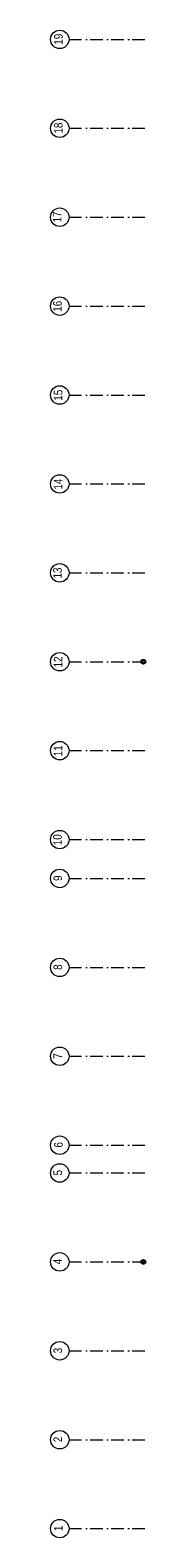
# Model space of a CAD drawing. Header units: millimetres. Extents: x 274611 to 749520, y 175257 to 298905.
# Tile 22 of 251: x 500860 to 502737, y 176350 to 206195. Entities that reach past the tile are written whole.
import ezdxf

# ---------------------------------------------------------------- set-up
doc = ezdxf.new("R2010")
doc.units = ezdxf.units.MM
doc.header["$LTSCALE"] = 400
doc.linetypes.add('STYLE_06', pattern=[1.041641, 0.625, -0.208282, 0.069427, -0.138931])
doc.layers.add('None', color=7, linetype='Continuous', lineweight=9)
doc.styles.add('Arial Narrow', font='ARIALN.TTF', dxfattribs={"height": 222.25})

# ---------------------------------------------------------------- blocks, each defined once
blk = doc.blocks.new('HWA')
at = {"layer": 'None', "color": 92, "linetype": 'Continuous', "lineweight": 25}
blk.add_circle((0, -74), 40, dxfattribs=at)

msp = doc.modelspace()

# ---------------------------------------------------------------- linework, layer by layer
at = {"layer": 'None', "color": 7, "linetype": 'STYLE_06', "lineweight": 9}
for p, q in [((501225.10426, 206012.18879), (502725.10426, 206012.18879)), ((501225.10426, 204252.18879), (502725.10426, 204252.18879)), ((501225.10426, 202492.18879), (502725.10426, 202492.18879)), ((501225.10426, 200732.18879), (502725.10426, 200732.18879)), ((501225.10426, 198972.18879), (502725.10426, 198972.18879)), ((501225.10426, 197212.18879), (502725.10426, 197212.18879)), ((501225.10426, 195452.18879), (502725.10426, 195452.18879)), ((501225.10426, 193692.18879), (502725.10426, 193692.18879)), ((501225.10426, 191932.18879), (502725.10426, 191932.18879)), ((501225.10426, 190172.18879), (502725.10426, 190172.18879)), ((501225.10426, 189402.18879), (502725.10426, 189402.18879)), ((501225.10426, 187642.18879), (502725.10426, 187642.18879)), ((501225.10426, 185882.18879), (502725.10426, 185882.18879)), ((501225.10426, 184122.18879), (502725.10426, 184122.18879)), ((501225.10426, 183572.18879), (502725.10426, 183572.18879)), ((501225.10426, 181812.18879), (502725.10426, 181812.18879)), ((501225.10426, 180052.18879), (502725.10426, 180052.18879)), ((501225.10426, 178292.18879), (502725.10426, 178292.18879)), ((501225.10426, 176532.18879), (502725.10426, 176532.18879))]:
    msp.add_line(p, q, dxfattribs=at)
at = {"layer": 'None', "color": 43, "linetype": 'Continuous', "lineweight": 9}
for centre in [(501042.49784, 206012.18879), (501042.49784, 204252.18879), (501042.49784, 202492.18879), (501042.49784, 200732.18879), (501042.49784, 198972.18879), (501042.49784, 197212.18879), (501042.49784, 195452.18879), (501042.49784, 193692.18879), (501042.49784, 191932.18879), (501042.49784, 190172.18879), (501042.49784, 189402.18879), (501042.49784, 187642.18879), (501042.49784, 185882.18879), (501042.49784, 184122.18879), (501042.49784, 183572.18879), (501042.49784, 181812.18879), (501042.49784, 180052.18879), (501042.49784, 178292.18879), (501042.49784, 176532.18879)]:
    msp.add_circle(centre, 182.60642, dxfattribs=at)

# ---------------------------------------------------------------- block references
at = {"layer": 'None', "color": 7, "rotation": 270}
for p in [(502771.28099, 193692.18879), (502770.22162, 181812.18879)]:
    msp.add_blockref('HWA', p, dxfattribs=at)

# ---------------------------------------------------------------- texts
at = {"layer": 'None', "color": 8, "attachment_point": 1, "rotation": 90, "style": 'Arial Narrow'}
for s, insert, char_height in [('19', (500929.74026, 205908.18648), 169.333333), ('18', (500929.74026, 204148.18648), 169.333333), ('17', (500905.48876, 202388.18648), 169.333333), ('16', (500911.29817, 200621.06524), 169.333333), ('15', (500923.93085, 198861.06524), 169.333333), ('14', (500923.93085, 197101.06524), 169.333333), ('13', (500911.29817, 195341.06524), 169.333333), ('12', (500923.93085, 193581.06524), 169.333333), ('11', (500923.93085, 191821.06524), 169.333333), ('10', (500911.29817, 190061.06524), 169.333333), ('9', (500917.61451, 189353.50546), 169.33333), ('8', (500917.61451, 187593.50546), 169.33333), ('7', (500917.61451, 185833.50546), 169.33333), ('6', (500929.74026, 184075.61255), 169.33333), ('5', (500917.61451, 183523.50546), 169.33333), ('4', (500917.61451, 181763.50546), 169.33333), ('3', (500917.61451, 180003.50546), 169.33333), ('2\\P', (500917.61451, 178243.50546), 169.33333), ('1', (500929.74026, 176485.61255), 169.33333)]:
    msp.add_mtext(s, dxfattribs=dict(at, insert=insert, char_height=char_height))

doc.saveas('drawing.dxf')
